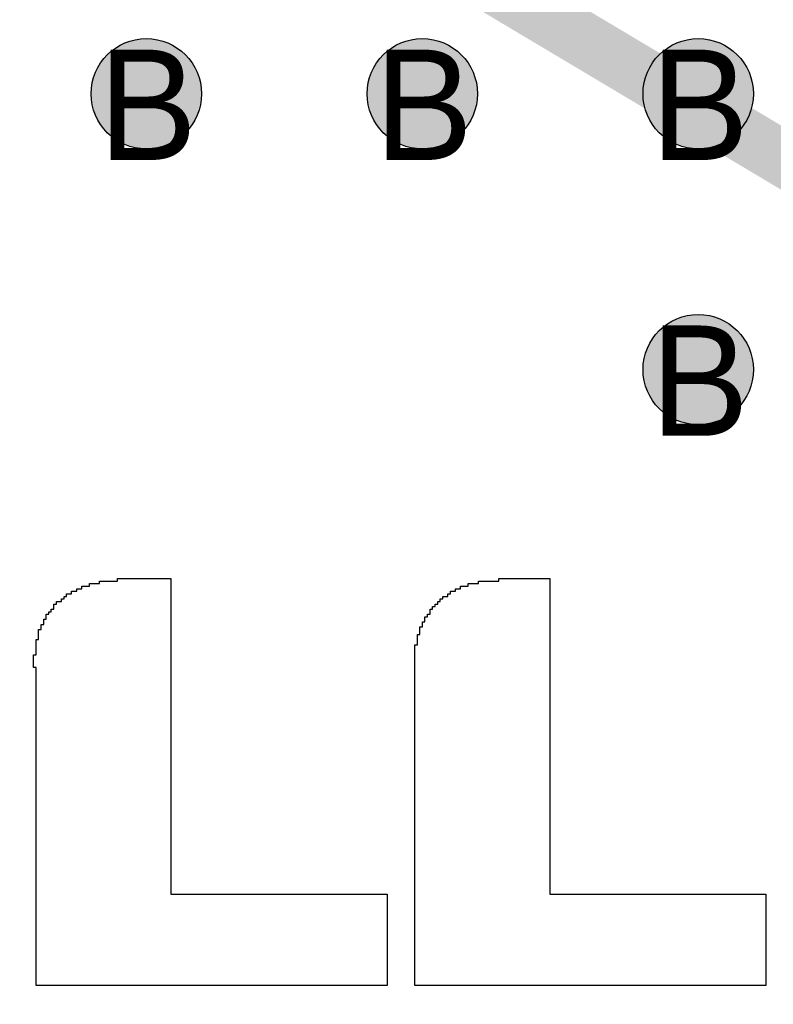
# Model space of a CAD drawing. Header units: millimetres. Extents: x -1.5 to 11.1, y -3 to 5.
# Tile 20 of 256: x 0.627 to 0.764, y 0.785 to 0.963. Entities that reach past the tile are written whole.
import ezdxf

# ---------------------------------------------------------------- set-up
doc = ezdxf.new("R2010")
doc.units = ezdxf.units.MM
doc.header["$MEASUREMENT"] = 0
for name, color, linetype, true_color in [('BottomLayer', 5, 'Continuous', 0x0000ff), ('Document', 7, 'Continuous', 0x7f7f00), ('DrillDrawing', 1, 'Continuous', 0xff0000), ('Metal_2', 7, 'Continuous', 0x7f0000), ('Metal_3', 7, 'Continuous', 0x3f7f00), ('TopLayer', 1, 'Continuous', 0xff0000), ('TopOverlay', 2, 'Continuous', 0xffff00)]:
    doc.layers.add(name, color=color, linetype=linetype, true_color=true_color)
doc.styles.add('textstyle105', font='txt')
doc.styles.add('textstyle204', font='txt')
doc.styles.add('textstyle205', font='txt')
doc.styles.add('textstyle206', font='txt')
doc.styles.add('textstyle302', font='txt')

# ---------------------------------------------------------------- blocks, each defined once
blk = doc.blocks.new('GRF_2021_F____17')
at = {"layer": 'TopOverlay'}
for p, q in [((0.03832, 0.03527), (0.03832, 0.03573)), ((0.03832, 0.03573), (0.0397, 0.03573)), ((0.0397, 0.03573), (0.0397, 0.0362)), ((0.0397, 0.0362), (0.04154, 0.0362)), ((0.04154, 0.0362), (0.04154, 0.03666)), ((0.04154, 0.03666), (0.04477, 0.03666)), ((0.04477, 0.03666), (0.04477, 0.03712)), ((0.04477, 0.03712), (0.05445, 0.03712)), ((0.05445, 0.03712), (0.05445, 0.03666)), ((0.05445, 0.03666), (0.05445, 0.0362)), ((0.05445, 0.0362), (0.05445, 0.03573)), ((0.05445, 0.03573), (0.05445, 0.03527)), ((0.10695, 0.03527), (0.10695, 0.03573)), ((0.10695, 0.03573), (0.10833, 0.03573)), ((0.10833, 0.03573), (0.10833, 0.0362)), ((0.10833, 0.0362), (0.11017, 0.0362)), ((0.11017, 0.0362), (0.11017, 0.03666)), ((0.11017, 0.03666), (0.11386, 0.03666)), ((0.11386, 0.03666), (0.11386, 0.03712)), ((0.11386, 0.03712), (0.12309, 0.03712)), ((0.12309, 0.03712), (0.12309, 0.03666)), ((0.12309, 0.03666), (0.12309, 0.0362)), ((0.12309, 0.0362), (0.12309, 0.03573)), ((0.12309, 0.03573), (0.12309, 0.03527)), ((0.03555, 0.03389), (0.03555, 0.03435)), ((0.03555, 0.03435), (0.03647, 0.03435)), ((0.03647, 0.03435), (0.03647, 0.03481)), ((0.03647, 0.03481), (0.03739, 0.03481)), ((0.03739, 0.03481), (0.03739, 0.03527)), ((0.03739, 0.03527), (0.03832, 0.03527)), ((0.05445, 0.03527), (0.05445, 0.03481)), ((0.05445, 0.03481), (0.05445, 0.03435)), ((0.05445, 0.03435), (0.05445, 0.03389)), ((0.10464, 0.03389), (0.10464, 0.03435)), ((0.10464, 0.03435), (0.1051, 0.03435)), ((0.1051, 0.03435), (0.1051, 0.03481)), ((0.1051, 0.03481), (0.10602, 0.03481)), ((0.10602, 0.03481), (0.10602, 0.03527)), ((0.10602, 0.03527), (0.10695, 0.03527)), ((0.12309, 0.03527), (0.12309, 0.03481)), ((0.12309, 0.03481), (0.12309, 0.03435)), ((0.12309, 0.03435), (0.12309, 0.03389)), ((0.03324, 0.03205), (0.03324, 0.03251)), ((0.03324, 0.03251), (0.03371, 0.03251)), ((0.03371, 0.03251), (0.03371, 0.03297)), ((0.03371, 0.03297), (0.03463, 0.03297)), ((0.03463, 0.03297), (0.03463, 0.03343)), ((0.03463, 0.03343), (0.03509, 0.03343)), ((0.03509, 0.03343), (0.03509, 0.03389)), ((0.03509, 0.03389), (0.03555, 0.03389)), ((0.05445, 0.03389), (0.05445, 0.03343)), ((0.05445, 0.03343), (0.05445, 0.03297)), ((0.05445, 0.03297), (0.05445, 0.03251)), ((0.05445, 0.03251), (0.05445, 0.03205)), ((0.10234, 0.03205), (0.10234, 0.03251)), ((0.10234, 0.03251), (0.1028, 0.03251)), ((0.1028, 0.03251), (0.1028, 0.03297)), ((0.1028, 0.03297), (0.10326, 0.03297)), ((0.10326, 0.03297), (0.10326, 0.03343)), ((0.10326, 0.03343), (0.10372, 0.03343)), ((0.10372, 0.03343), (0.10372, 0.03389)), ((0.10372, 0.03389), (0.10464, 0.03389)), ((0.12309, 0.03389), (0.12309, 0.03343)), ((0.12309, 0.03343), (0.12309, 0.03297)), ((0.12309, 0.03297), (0.12309, 0.03251)), ((0.12309, 0.03251), (0.12309, 0.03205)), ((0.03186, 0.0302), (0.03186, 0.03066)), ((0.03186, 0.03066), (0.03232, 0.03066)), ((0.03232, 0.03066), (0.03232, 0.03112)), ((0.03232, 0.03112), (0.03278, 0.03112)), ((0.03278, 0.03112), (0.03278, 0.03159)), ((0.03278, 0.03159), (0.03324, 0.03159)), ((0.03324, 0.03159), (0.03324, 0.03205)), ((0.05445, 0.03205), (0.05445, 0.03159)), ((0.05445, 0.03159), (0.05445, 0.03112)), ((0.05445, 0.03112), (0.05445, 0.03066)), ((0.05445, 0.03066), (0.05445, 0.0302)), ((0.10095, 0.0302), (0.10095, 0.03066)), ((0.10095, 0.03066), (0.10141, 0.03066)), ((0.10141, 0.03112), (0.10141, 0.03159)), ((0.10141, 0.03159), (0.10187, 0.03159)), ((0.10141, 0.03066), (0.10141, 0.03112)), ((0.10187, 0.03159), (0.10187, 0.03205)), ((0.10187, 0.03205), (0.10234, 0.03205)), ((0.12309, 0.03205), (0.12309, 0.03159)), ((0.12309, 0.03159), (0.12309, 0.03112)), ((0.12309, 0.03112), (0.12309, 0.03066)), ((0.12309, 0.03066), (0.12309, 0.0302)), ((0.03094, 0.02836), (0.03094, 0.02882)), ((0.03094, 0.02882), (0.0314, 0.02882)), ((0.0314, 0.02928), (0.0314, 0.02974)), ((0.0314, 0.02974), (0.03186, 0.02974)), ((0.0314, 0.02882), (0.0314, 0.02928)), ((0.03186, 0.02974), (0.03186, 0.0302)), ((0.05445, 0.0302), (0.05445, 0.02974)), ((0.05445, 0.02974), (0.05445, 0.02928)), ((0.05445, 0.02928), (0.05445, 0.02882)), ((0.05445, 0.02882), (0.05445, 0.02836)), ((0.10003, 0.02882), (0.10003, 0.02928)), ((0.10003, 0.02928), (0.10049, 0.02928)), ((0.10003, 0.02836), (0.10003, 0.02882)), ((0.10049, 0.02974), (0.10049, 0.0302)), ((0.10049, 0.0302), (0.10095, 0.0302)), ((0.10049, 0.02928), (0.10049, 0.02974)), ((0.12309, 0.0302), (0.12309, 0.02974)), ((0.12309, 0.02974), (0.12309, 0.02928)), ((0.12309, 0.02928), (0.12309, 0.02882)), ((0.12309, 0.02882), (0.12309, 0.02836)), ((0.03048, 0.02744), (0.03048, 0.0279)), ((0.03048, 0.0279), (0.03094, 0.0279)), ((0.03048, 0.02697), (0.03048, 0.02744)), ((0.03048, 0.02651), (0.03048, 0.02697)), ((0.03094, 0.0279), (0.03094, 0.02836)), ((0.05445, 0.02836), (0.05445, 0.0279)), ((0.05445, 0.0279), (0.05445, 0.02744)), ((0.05445, 0.02744), (0.05445, 0.02697)), ((0.05445, 0.02697), (0.05445, 0.02651)), ((0.09911, 0.02651), (0.09911, 0.02697)), ((0.09911, 0.02697), (0.09957, 0.02697)), ((0.09957, 0.0279), (0.09957, 0.02836)), ((0.09957, 0.02836), (0.10003, 0.02836)), ((0.09957, 0.02744), (0.09957, 0.0279)), ((0.09957, 0.02697), (0.09957, 0.02744)), ((0.12309, 0.02836), (0.12309, 0.0279)), ((0.12309, 0.0279), (0.12309, 0.02744)), ((0.12309, 0.02744), (0.12309, 0.02697)), ((0.12309, 0.02697), (0.12309, 0.02651)), ((0.03002, 0.02559), (0.03002, 0.02605)), ((0.03002, 0.02605), (0.03048, 0.02605)), ((0.03002, 0.02513), (0.03002, 0.02559)), ((0.03002, 0.02467), (0.03002, 0.02513)), ((0.03048, 0.02605), (0.03048, 0.02651)), ((0.05445, 0.02651), (0.05445, 0.02605)), ((0.05445, 0.02605), (0.05445, 0.02559)), ((0.05445, 0.02559), (0.05445, 0.02513)), ((0.05445, 0.02513), (0.05445, 0.02467)), ((0.09865, 0.02467), (0.09865, 0.02513)), ((0.09865, 0.02513), (0.09911, 0.02513)), ((0.09911, 0.02605), (0.09911, 0.02651)), ((0.09911, 0.02559), (0.09911, 0.02605)), ((0.09911, 0.02513), (0.09911, 0.02559)), ((0.12309, 0.02651), (0.12309, 0.02605)), ((0.12309, 0.02605), (0.12309, 0.02559)), ((0.12309, 0.02559), (0.12309, 0.02513)), ((0.12309, 0.02513), (0.12309, 0.02467)), ((0.02956, 0.02282), (0.02956, 0.02329)), ((0.02956, 0.02329), (0.03002, 0.02329)), ((0.03002, 0.02421), (0.03002, 0.02467)), ((0.03002, 0.02375), (0.03002, 0.02421)), ((0.03002, 0.02329), (0.03002, 0.02375)), ((0.05445, 0.02467), (0.05445, 0.02421)), ((0.05445, 0.02421), (0.05445, 0.02375)), ((0.05445, 0.02375), (0.05445, 0.02329)), ((0.05445, 0.02329), (0.05445, 0.02282)), ((0.09865, 0.02421), (0.09865, 0.02467)), ((0.09865, 0.02375), (0.09865, 0.02421)), ((0.09865, 0.02329), (0.09865, 0.02375)), ((0.09865, 0.02282), (0.09865, 0.02329)), ((0.12309, 0.02467), (0.12309, 0.02421)), ((0.12309, 0.02421), (0.12309, 0.02375)), ((0.12309, 0.02375), (0.12309, 0.02329)), ((0.12309, 0.02329), (0.12309, 0.02282)), ((0.02956, 0.02236), (0.02956, 0.02282)), ((0.02956, 0.0219), (0.02956, 0.02236)), ((0.02956, 0.02144), (0.02956, 0.0219)), ((0.02956, 0.02098), (0.02956, 0.02144)), ((0.05445, 0.02282), (0.05445, 0.02236)), ((0.05445, 0.02236), (0.05445, 0.0219)), ((0.05445, 0.0219), (0.05445, 0.02144)), ((0.05445, 0.02144), (0.05445, 0.02098)), ((0.09865, 0.02236), (0.09865, 0.02282)), ((0.09865, 0.0219), (0.09865, 0.02236)), ((0.09865, 0.02144), (0.09865, 0.0219)), ((0.09865, 0.02098), (0.09865, 0.02144)), ((0.12309, 0.02282), (0.12309, 0.02236)), ((0.12309, 0.02236), (0.12309, 0.0219)), ((0.12309, 0.0219), (0.12309, 0.02144)), ((0.12309, 0.02144), (0.12309, 0.02098)), ((0.03002, 0.02098), (0.02956, 0.02098)), ((0.03002, 0.02052), (0.03002, 0.02098)), ((0.03002, 0.02006), (0.03002, 0.02052)), ((0.03002, 0.0196), (0.03002, 0.02006)), ((0.05445, 0.02098), (0.05445, 0.02052)), ((0.05445, 0.02052), (0.05445, 0.02006)), ((0.05445, 0.02006), (0.05445, 0.0196)), ((0.09865, 0.02052), (0.09865, 0.02098)), ((0.09865, 0.02006), (0.09865, 0.02052)), ((0.09865, 0.0196), (0.09865, 0.02006)), ((0.12309, 0.02098), (0.12309, 0.02052)), ((0.12309, 0.02052), (0.12309, 0.02006)), ((0.12309, 0.02006), (0.12309, 0.0196)), ((0.03002, 0.01914), (0.03002, 0.0196)), ((0.03002, 0.01867), (0.03002, 0.01914)), ((0.03002, 0.01821), (0.03002, 0.01867)), ((0.03002, 0.01775), (0.03002, 0.01821)), ((0.05445, 0.0196), (0.05445, 0.01914)), ((0.05445, 0.01914), (0.05445, 0.01867)), ((0.05445, 0.01867), (0.05445, 0.01821)), ((0.05445, 0.01821), (0.05445, 0.01775)), ((0.09865, 0.01914), (0.09865, 0.0196)), ((0.09865, 0.01867), (0.09865, 0.01914)), ((0.09865, 0.01821), (0.09865, 0.01867)), ((0.09865, 0.01775), (0.09865, 0.01821)), ((0.12309, 0.0196), (0.12309, 0.01914)), ((0.12309, 0.01914), (0.12309, 0.01867)), ((0.12309, 0.01867), (0.12309, 0.01821)), ((0.12309, 0.01821), (0.12309, 0.01775)), ((0.03002, 0.01729), (0.03002, 0.01775)), ((0.03002, 0.01683), (0.03002, 0.01729)), ((0.03002, 0.01637), (0.03002, 0.01683)), ((0.03002, 0.01591), (0.03002, 0.01637)), ((0.05445, 0.01775), (0.05445, 0.01729)), ((0.05445, 0.01729), (0.05445, 0.01683)), ((0.05445, 0.01683), (0.05445, 0.01637)), ((0.05445, 0.01637), (0.05445, 0.01591)), ((0.09865, 0.01729), (0.09865, 0.01775)), ((0.09865, 0.01683), (0.09865, 0.01729)), ((0.09865, 0.01637), (0.09865, 0.01683)), ((0.09865, 0.01591), (0.09865, 0.01637)), ((0.12309, 0.01775), (0.12309, 0.01729)), ((0.12309, 0.01729), (0.12309, 0.01683)), ((0.12309, 0.01683), (0.12309, 0.01637)), ((0.12309, 0.01637), (0.12309, 0.01591)), ((0.03002, 0.01545), (0.03002, 0.01591)), ((0.03002, 0.01499), (0.03002, 0.01545)), ((0.03002, 0.01452), (0.03002, 0.01499)), ((0.03002, 0.01406), (0.03002, 0.01452)), ((0.05445, 0.01591), (0.05445, 0.01545)), ((0.05445, 0.01545), (0.05445, 0.01499)), ((0.05445, 0.01499), (0.05445, 0.01452)), ((0.05445, 0.01452), (0.05445, 0.01406)), ((0.09865, 0.01545), (0.09865, 0.01591)), ((0.09865, 0.01499), (0.09865, 0.01545)), ((0.09865, 0.01452), (0.09865, 0.01499)), ((0.09865, 0.01406), (0.09865, 0.01452)), ((0.12309, 0.01591), (0.12309, 0.01545)), ((0.12309, 0.01545), (0.12309, 0.01499)), ((0.12309, 0.01499), (0.12309, 0.01452)), ((0.12309, 0.01452), (0.12309, 0.01406)), ((0.03002, 0.0136), (0.03002, 0.01406)), ((0.03002, 0.01314), (0.03002, 0.0136)), ((0.03002, 0.01268), (0.03002, 0.01314)), ((0.03002, 0.01222), (0.03002, 0.01268)), ((0.05445, 0.01406), (0.05445, 0.0136)), ((0.05445, 0.0136), (0.05445, 0.01314)), ((0.05445, 0.01314), (0.05445, 0.01268)), ((0.05445, 0.01268), (0.05445, 0.01222)), ((0.09865, 0.0136), (0.09865, 0.01406)), ((0.09865, 0.01314), (0.09865, 0.0136)), ((0.09865, 0.01268), (0.09865, 0.01314)), ((0.09865, 0.01222), (0.09865, 0.01268)), ((0.12309, 0.01406), (0.12309, 0.0136)), ((0.12309, 0.0136), (0.12309, 0.01314)), ((0.12309, 0.01314), (0.12309, 0.01268)), ((0.12309, 0.01268), (0.12309, 0.01222)), ((0.03002, 0.01176), (0.03002, 0.01222)), ((0.03002, 0.0113), (0.03002, 0.01176)), ((0.03002, 0.01084), (0.03002, 0.0113)), ((0.03002, 0.01037), (0.03002, 0.01084)), ((0.05445, 0.01222), (0.05445, 0.01176)), ((0.05445, 0.01176), (0.05445, 0.0113)), ((0.05445, 0.0113), (0.05445, 0.01084)), ((0.05445, 0.01084), (0.05445, 0.01037)), ((0.09865, 0.01176), (0.09865, 0.01222)), ((0.09865, 0.0113), (0.09865, 0.01176)), ((0.09865, 0.01084), (0.09865, 0.0113)), ((0.09865, 0.01037), (0.09865, 0.01084)), ((0.12309, 0.01222), (0.12309, 0.01176)), ((0.12309, 0.01176), (0.12309, 0.0113)), ((0.12309, 0.0113), (0.12309, 0.01084)), ((0.12309, 0.01084), (0.12309, 0.01037)), ((0.03002, 0.00991), (0.03002, 0.01037)), ((0.03002, 0.00945), (0.03002, 0.00991)), ((0.03002, 0.00899), (0.03002, 0.00945)), ((0.03002, 0.00853), (0.03002, 0.00899)), ((0.05445, 0.01037), (0.05445, 0.00991)), ((0.05445, 0.00991), (0.05445, 0.00945)), ((0.05445, 0.00945), (0.05445, 0.00899)), ((0.05445, 0.00899), (0.05445, 0.00853)), ((0.09865, 0.00991), (0.09865, 0.01037)), ((0.09865, 0.00945), (0.09865, 0.00991)), ((0.09865, 0.00899), (0.09865, 0.00945)), ((0.09865, 0.00853), (0.09865, 0.00899)), ((0.12309, 0.01037), (0.12309, 0.00991)), ((0.12309, 0.00991), (0.12309, 0.00945)), ((0.12309, 0.00945), (0.12309, 0.00899)), ((0.12309, 0.00899), (0.12309, 0.00853)), ((0.03002, 0.00807), (0.03002, 0.00853)), ((0.03002, 0.00761), (0.03002, 0.00807)), ((0.03002, 0.00715), (0.03002, 0.00761)), ((0.03002, 0.00669), (0.03002, 0.00715)), ((0.05445, 0.00853), (0.05445, 0.00807)), ((0.05445, 0.00807), (0.05445, 0.00761)), ((0.05445, 0.00761), (0.05445, 0.00715)), ((0.05445, 0.00715), (0.05445, 0.00669)), ((0.09865, 0.00807), (0.09865, 0.00853)), ((0.09865, 0.00761), (0.09865, 0.00807)), ((0.09865, 0.00715), (0.09865, 0.00761)), ((0.09865, 0.00669), (0.09865, 0.00715)), ((0.12309, 0.00853), (0.12309, 0.00807)), ((0.12309, 0.00807), (0.12309, 0.00761)), ((0.12309, 0.00761), (0.12309, 0.00715)), ((0.12309, 0.00715), (0.12309, 0.00669)), ((0.03002, 0.00622), (0.03002, 0.00669)), ((0.03002, 0.00576), (0.03002, 0.00622)), ((0.03002, 0.0053), (0.03002, 0.00576)), ((0.05445, 0.00669), (0.05445, 0.00622)), ((0.05445, 0.00622), (0.05445, 0.00576)), ((0.05445, 0.00576), (0.05445, 0.0053)), ((0.09865, 0.00622), (0.09865, 0.00669)), ((0.09865, 0.00576), (0.09865, 0.00622)), ((0.09865, 0.0053), (0.09865, 0.00576)), ((0.12309, 0.00669), (0.12309, 0.00622)), ((0.12309, 0.00622), (0.12309, 0.00576)), ((0.12309, 0.00576), (0.12309, 0.0053)), ((0.03002, 0.00484), (0.03002, 0.0053)), ((0.03002, 0.00438), (0.03002, 0.00484)), ((0.03002, 0.00392), (0.03002, 0.00438)), ((0.03002, 0.00346), (0.03002, 0.00392)), ((0.05445, 0.0053), (0.05445, 0.00484)), ((0.05445, 0.00484), (0.05445, 0.00438)), ((0.05445, 0.00438), (0.05445, 0.00392)), ((0.05445, 0.00392), (0.05445, 0.00346)), ((0.09865, 0.00484), (0.09865, 0.0053)), ((0.09865, 0.00438), (0.09865, 0.00484)), ((0.09865, 0.00392), (0.09865, 0.00438)), ((0.09865, 0.00346), (0.09865, 0.00392)), ((0.12309, 0.0053), (0.12309, 0.00484)), ((0.12309, 0.00484), (0.12309, 0.00438)), ((0.12309, 0.00438), (0.12309, 0.00392)), ((0.12309, 0.00392), (0.12309, 0.00346)), ((0.03002, 0.003), (0.03002, 0.00346)), ((0.03002, 0.00254), (0.03002, 0.003)), ((0.03002, 0.00207), (0.03002, 0.00254)), ((0.03002, 0.00161), (0.03002, 0.00207)), ((0.05445, 0.00346), (0.05445, 0.003)), ((0.05445, 0.003), (0.05445, 0.00254)), ((0.05445, 0.00254), (0.05445, 0.00207)), ((0.05445, 0.00207), (0.05445, 0.00161)), ((0.09865, 0.003), (0.09865, 0.00346)), ((0.09865, 0.00254), (0.09865, 0.003)), ((0.09865, 0.00207), (0.09865, 0.00254)), ((0.09865, 0.00161), (0.09865, 0.00207)), ((0.12309, 0.00346), (0.12309, 0.003)), ((0.12309, 0.003), (0.12309, 0.00254)), ((0.12309, 0.00254), (0.12309, 0.00207)), ((0.12309, 0.00207), (0.12309, 0.00161)), ((0.03002, 0.00115), (0.03002, 0.00161)), ((0.03002, 0.00069), (0.03002, 0.00115)), ((0.03002, 0.00023), (0.03002, 0.00069)), ((0.03002, -0.00023), (0.03002, 0.00023)), ((0.05445, 0.00161), (0.05445, 0.00115)), ((0.05445, 0.00115), (0.05445, 0.00069)), ((0.05445, 0.00069), (0.05445, 0.00023)), ((0.05445, 0.00023), (0.05445, -0.00023)), ((0.09865, 0.00115), (0.09865, 0.00161)), ((0.09865, 0.00069), (0.09865, 0.00115)), ((0.09865, 0.00023), (0.09865, 0.00069)), ((0.09865, -0.00023), (0.09865, 0.00023)), ((0.12309, 0.00161), (0.12309, 0.00115)), ((0.12309, 0.00115), (0.12309, 0.00069)), ((0.12309, 0.00069), (0.12309, 0.00023)), ((0.12309, 0.00023), (0.12309, -0.00023)), ((0.03002, -0.00069), (0.03002, -0.00023)), ((0.03002, -0.00115), (0.03002, -0.00069)), ((0.03002, -0.00161), (0.03002, -0.00115)), ((0.03002, -0.00207), (0.03002, -0.00161)), ((0.05445, -0.00023), (0.05445, -0.00069)), ((0.05445, -0.00069), (0.05445, -0.00115)), ((0.05445, -0.00115), (0.05445, -0.00161)), ((0.05445, -0.00161), (0.05445, -0.00207)), ((0.09865, -0.00069), (0.09865, -0.00023)), ((0.09865, -0.00115), (0.09865, -0.00069)), ((0.09865, -0.00161), (0.09865, -0.00115)), ((0.09865, -0.00207), (0.09865, -0.00161)), ((0.12309, -0.00023), (0.12309, -0.00069)), ((0.12309, -0.00069), (0.12309, -0.00115)), ((0.12309, -0.00115), (0.12309, -0.00161)), ((0.12309, -0.00161), (0.12309, -0.00207)), ((0.03002, -0.00254), (0.03002, -0.00207)), ((0.03002, -0.003), (0.03002, -0.00254)), ((0.03002, -0.00346), (0.03002, -0.003)), ((0.03002, -0.00392), (0.03002, -0.00346)), ((0.05445, -0.00207), (0.05445, -0.00254)), ((0.05445, -0.00254), (0.05445, -0.003)), ((0.05445, -0.003), (0.05445, -0.00346)), ((0.05445, -0.00346), (0.05445, -0.00392)), ((0.09865, -0.00254), (0.09865, -0.00207)), ((0.09865, -0.003), (0.09865, -0.00254)), ((0.09865, -0.00346), (0.09865, -0.003)), ((0.09865, -0.00392), (0.09865, -0.00346)), ((0.12309, -0.00207), (0.12309, -0.00254)), ((0.12309, -0.00254), (0.12309, -0.003)), ((0.12309, -0.003), (0.12309, -0.00346)), ((0.12309, -0.00346), (0.12309, -0.00392)), ((0.03002, -0.00438), (0.03002, -0.00392)), ((0.03002, -0.00484), (0.03002, -0.00438)), ((0.03002, -0.0053), (0.03002, -0.00484)), ((0.03002, -0.00576), (0.03002, -0.0053)), ((0.05445, -0.00392), (0.05445, -0.00438)), ((0.05445, -0.00438), (0.05445, -0.00484)), ((0.05445, -0.00484), (0.05445, -0.0053)), ((0.05445, -0.0053), (0.05445, -0.00576)), ((0.09865, -0.00438), (0.09865, -0.00392)), ((0.09865, -0.00484), (0.09865, -0.00438)), ((0.09865, -0.0053), (0.09865, -0.00484)), ((0.09865, -0.00576), (0.09865, -0.0053)), ((0.12309, -0.00392), (0.12309, -0.00438)), ((0.12309, -0.00438), (0.12309, -0.00484)), ((0.12309, -0.00484), (0.12309, -0.0053)), ((0.12309, -0.0053), (0.12309, -0.00576)), ((0.03002, -0.00622), (0.03002, -0.00576)), ((0.03002, -0.00669), (0.03002, -0.00622)), ((0.03002, -0.00715), (0.03002, -0.00669)), ((0.05445, -0.00576), (0.05445, -0.00622)), ((0.05445, -0.00622), (0.05445, -0.00669)), ((0.05445, -0.00669), (0.05445, -0.00715)), ((0.09865, -0.00622), (0.09865, -0.00576)), ((0.09865, -0.00669), (0.09865, -0.00622)), ((0.09865, -0.00715), (0.09865, -0.00669)), ((0.12309, -0.00576), (0.12309, -0.00622)), ((0.12309, -0.00622), (0.12309, -0.00669)), ((0.12309, -0.00669), (0.12309, -0.00715)), ((0.03002, -0.00761), (0.03002, -0.00715)), ((0.03002, -0.00807), (0.03002, -0.00761)), ((0.03002, -0.00853), (0.03002, -0.00807)), ((0.03002, -0.00899), (0.03002, -0.00853)), ((0.05445, -0.00715), (0.05445, -0.00761)), ((0.05445, -0.00761), (0.05445, -0.00807)), ((0.05445, -0.00807), (0.05445, -0.00853)), ((0.05445, -0.00853), (0.05445, -0.00899)), ((0.09865, -0.00761), (0.09865, -0.00715)), ((0.09865, -0.00807), (0.09865, -0.00761)), ((0.09865, -0.00853), (0.09865, -0.00807)), ((0.09865, -0.00899), (0.09865, -0.00853)), ((0.12309, -0.00715), (0.12309, -0.00761)), ((0.12309, -0.00761), (0.12309, -0.00807)), ((0.12309, -0.00807), (0.12309, -0.00853)), ((0.12309, -0.00853), (0.12309, -0.00899)), ((0.03002, -0.00945), (0.03002, -0.00899)), ((0.03002, -0.00991), (0.03002, -0.00945)), ((0.03002, -0.01037), (0.03002, -0.00991)), ((0.03002, -0.01084), (0.03002, -0.01037)), ((0.05445, -0.00899), (0.05445, -0.00945)), ((0.05445, -0.00945), (0.05445, -0.00991)), ((0.05445, -0.00991), (0.05445, -0.01037)), ((0.05445, -0.01037), (0.05445, -0.01084)), ((0.09865, -0.00945), (0.09865, -0.00899)), ((0.09865, -0.00991), (0.09865, -0.00945)), ((0.09865, -0.01037), (0.09865, -0.00991)), ((0.09865, -0.01084), (0.09865, -0.01037)), ((0.12309, -0.00899), (0.12309, -0.00945)), ((0.12309, -0.00945), (0.12309, -0.00991)), ((0.12309, -0.00991), (0.12309, -0.01037)), ((0.12309, -0.01037), (0.12309, -0.01084)), ((0.03002, -0.0113), (0.03002, -0.01084)), ((0.03002, -0.01176), (0.03002, -0.0113)), ((0.03002, -0.01222), (0.03002, -0.01176)), ((0.03002, -0.01268), (0.03002, -0.01222)), ((0.05445, -0.01084), (0.05445, -0.0113)), ((0.05445, -0.0113), (0.05445, -0.01176)), ((0.05445, -0.01176), (0.05445, -0.01222)), ((0.05445, -0.01222), (0.05445, -0.01268)), ((0.09865, -0.0113), (0.09865, -0.01084)), ((0.09865, -0.01176), (0.09865, -0.0113)), ((0.09865, -0.01222), (0.09865, -0.01176)), ((0.09865, -0.01268), (0.09865, -0.01222)), ((0.12309, -0.01084), (0.12309, -0.0113)), ((0.12309, -0.0113), (0.12309, -0.01176)), ((0.12309, -0.01176), (0.12309, -0.01222)), ((0.12309, -0.01222), (0.12309, -0.01268)), ((0.03002, -0.01314), (0.03002, -0.01268)), ((0.03002, -0.0136), (0.03002, -0.01314)), ((0.03002, -0.01406), (0.03002, -0.0136)), ((0.03002, -0.01452), (0.03002, -0.01406)), ((0.05445, -0.01268), (0.05445, -0.01314)), ((0.05445, -0.01314), (0.05445, -0.0136)), ((0.05445, -0.0136), (0.05445, -0.01406)), ((0.05445, -0.01406), (0.05445, -0.01452)), ((0.09865, -0.01314), (0.09865, -0.01268)), ((0.09865, -0.0136), (0.09865, -0.01314)), ((0.09865, -0.01406), (0.09865, -0.0136)), ((0.09865, -0.01452), (0.09865, -0.01406)), ((0.12309, -0.01268), (0.12309, -0.01314)), ((0.12309, -0.01314), (0.12309, -0.0136)), ((0.12309, -0.0136), (0.12309, -0.01406)), ((0.12309, -0.01406), (0.12309, -0.01452)), ((0.03002, -0.01499), (0.03002, -0.01452)), ((0.03002, -0.01545), (0.03002, -0.01499)), ((0.03002, -0.01591), (0.03002, -0.01545)), ((0.03002, -0.01637), (0.03002, -0.01591)), ((0.05445, -0.01452), (0.05445, -0.01499)), ((0.05445, -0.01499), (0.05445, -0.01545)), ((0.05445, -0.01545), (0.05445, -0.01591)), ((0.05445, -0.01591), (0.05445, -0.01637)), ((0.09865, -0.01499), (0.09865, -0.01452)), ((0.09865, -0.01545), (0.09865, -0.01499)), ((0.09865, -0.01591), (0.09865, -0.01545)), ((0.09865, -0.01637), (0.09865, -0.01591)), ((0.12309, -0.01452), (0.12309, -0.01499)), ((0.12309, -0.01499), (0.12309, -0.01545)), ((0.12309, -0.01545), (0.12309, -0.01591)), ((0.12309, -0.01591), (0.12309, -0.01637)), ((0.03002, -0.01683), (0.03002, -0.01637)), ((0.03002, -0.01729), (0.03002, -0.01683)), ((0.03002, -0.01775), (0.03002, -0.01729)), ((0.03002, -0.01821), (0.03002, -0.01775)), ((0.05445, -0.01637), (0.05445, -0.01683)), ((0.05445, -0.01683), (0.05445, -0.01729)), ((0.05445, -0.01729), (0.05445, -0.01775)), ((0.05445, -0.01775), (0.05445, -0.01821)), ((0.09865, -0.01683), (0.09865, -0.01637)), ((0.09865, -0.01729), (0.09865, -0.01683)), ((0.09865, -0.01775), (0.09865, -0.01729)), ((0.09865, -0.01821), (0.09865, -0.01775)), ((0.12309, -0.01637), (0.12309, -0.01683)), ((0.12309, -0.01683), (0.12309, -0.01729)), ((0.12309, -0.01729), (0.12309, -0.01775)), ((0.12309, -0.01775), (0.12309, -0.01821)), ((0.03002, -0.01867), (0.03002, -0.01821)), ((0.03002, -0.01914), (0.03002, -0.01867)), ((0.03002, -0.0196), (0.03002, -0.01914)), ((0.03002, -0.02006), (0.03002, -0.0196)), ((0.05445, -0.01821), (0.05445, -0.01867)), ((0.05445, -0.01867), (0.05445, -0.01914)), ((0.05445, -0.01914), (0.05445, -0.0196)), ((0.05445, -0.0196), (0.05445, -0.02006)), ((0.09865, -0.01867), (0.09865, -0.01821)), ((0.09865, -0.01914), (0.09865, -0.01867)), ((0.09865, -0.0196), (0.09865, -0.01914)), ((0.09865, -0.02006), (0.09865, -0.0196)), ((0.12309, -0.01821), (0.12309, -0.01867)), ((0.12309, -0.01867), (0.12309, -0.01914)), ((0.12309, -0.01914), (0.12309, -0.0196)), ((0.12309, -0.0196), (0.12309, -0.02006)), ((0.03002, -0.02052), (0.03002, -0.02006)), ((0.03002, -0.02098), (0.03002, -0.02052)), ((0.03002, -0.02144), (0.03002, -0.02098)), ((0.05445, -0.02006), (0.09365, -0.02006)), ((0.09365, -0.02006), (0.09365, -0.02052)), ((0.09365, -0.02052), (0.09365, -0.02098)), ((0.09365, -0.02098), (0.09365, -0.02144)), ((0.09865, -0.02052), (0.09865, -0.02006)), ((0.09865, -0.02098), (0.09865, -0.02052)), ((0.09865, -0.02144), (0.09865, -0.02098)), ((0.12309, -0.02006), (0.16228, -0.02006)), ((0.16228, -0.02006), (0.16228, -0.02052)), ((0.16228, -0.02052), (0.16228, -0.02098)), ((0.16228, -0.02098), (0.16228, -0.02144)), ((0.03002, -0.0219), (0.03002, -0.02144)), ((0.03002, -0.02236), (0.03002, -0.0219)), ((0.03002, -0.02282), (0.03002, -0.02236)), ((0.03002, -0.02329), (0.03002, -0.02282)), ((0.09365, -0.02144), (0.09365, -0.0219)), ((0.09365, -0.0219), (0.09365, -0.02236)), ((0.09365, -0.02236), (0.09365, -0.02282)), ((0.09365, -0.02282), (0.09365, -0.02329)), ((0.09865, -0.0219), (0.09865, -0.02144)), ((0.09865, -0.02236), (0.09865, -0.0219)), ((0.09865, -0.02282), (0.09865, -0.02236)), ((0.09865, -0.02329), (0.09865, -0.02282)), ((0.16228, -0.02144), (0.16228, -0.0219)), ((0.16228, -0.0219), (0.16228, -0.02236)), ((0.16228, -0.02236), (0.16228, -0.02282)), ((0.16228, -0.02282), (0.16228, -0.02329)), ((0.03002, -0.02375), (0.03002, -0.02329)), ((0.03002, -0.02421), (0.03002, -0.02375)), ((0.03002, -0.02467), (0.03002, -0.02421)), ((0.03002, -0.02513), (0.03002, -0.02467)), ((0.09365, -0.02329), (0.09365, -0.02375)), ((0.09365, -0.02375), (0.09365, -0.02421)), ((0.09365, -0.02421), (0.09365, -0.02467)), ((0.09365, -0.02467), (0.09365, -0.02513)), ((0.09865, -0.02375), (0.09865, -0.02329)), ((0.09865, -0.02421), (0.09865, -0.02375)), ((0.09865, -0.02467), (0.09865, -0.02421)), ((0.09865, -0.02513), (0.09865, -0.02467)), ((0.16228, -0.02329), (0.16228, -0.02375)), ((0.16228, -0.02375), (0.16228, -0.02421)), ((0.16228, -0.02421), (0.16228, -0.02467)), ((0.16228, -0.02467), (0.16228, -0.02513)), ((0.03002, -0.02559), (0.03002, -0.02513)), ((0.03002, -0.02605), (0.03002, -0.02559)), ((0.03002, -0.02651), (0.03002, -0.02605)), ((0.03002, -0.02697), (0.03002, -0.02651)), ((0.09365, -0.02513), (0.09365, -0.02559)), ((0.09365, -0.02559), (0.09365, -0.02605)), ((0.09365, -0.02605), (0.09365, -0.02651)), ((0.09365, -0.02651), (0.09365, -0.02697)), ((0.09865, -0.02559), (0.09865, -0.02513)), ((0.09865, -0.02605), (0.09865, -0.02559)), ((0.09865, -0.02651), (0.09865, -0.02605)), ((0.09865, -0.02697), (0.09865, -0.02651)), ((0.16228, -0.02513), (0.16228, -0.02559)), ((0.16228, -0.02559), (0.16228, -0.02605)), ((0.16228, -0.02605), (0.16228, -0.02651)), ((0.16228, -0.02651), (0.16228, -0.02697)), ((0.03002, -0.02744), (0.03002, -0.02697)), ((0.03002, -0.0279), (0.03002, -0.02744)), ((0.03002, -0.02836), (0.03002, -0.0279)), ((0.03002, -0.02882), (0.03002, -0.02836)), ((0.09365, -0.02697), (0.09365, -0.02744)), ((0.09365, -0.02744), (0.09365, -0.0279)), ((0.09365, -0.0279), (0.09365, -0.02836)), ((0.09365, -0.02836), (0.09365, -0.02882)), ((0.09865, -0.02744), (0.09865, -0.02697)), ((0.09865, -0.0279), (0.09865, -0.02744)), ((0.09865, -0.02836), (0.09865, -0.0279)), ((0.09865, -0.02882), (0.09865, -0.02836)), ((0.16228, -0.02697), (0.16228, -0.02744)), ((0.16228, -0.02744), (0.16228, -0.0279)), ((0.16228, -0.0279), (0.16228, -0.02836)), ((0.16228, -0.02836), (0.16228, -0.02882)), ((0.03002, -0.02928), (0.03002, -0.02882)), ((0.03002, -0.02974), (0.03002, -0.02928)), ((0.03002, -0.0302), (0.03002, -0.02974)), ((0.03002, -0.03066), (0.03002, -0.0302)), ((0.09365, -0.02882), (0.09365, -0.02928)), ((0.09365, -0.02928), (0.09365, -0.02974)), ((0.09365, -0.02974), (0.09365, -0.0302)), ((0.09365, -0.0302), (0.09365, -0.03066)), ((0.09865, -0.02928), (0.09865, -0.02882)), ((0.09865, -0.02974), (0.09865, -0.02928)), ((0.09865, -0.0302), (0.09865, -0.02974)), ((0.09865, -0.03066), (0.09865, -0.0302)), ((0.16228, -0.02882), (0.16228, -0.02928)), ((0.16228, -0.02928), (0.16228, -0.02974)), ((0.16228, -0.02974), (0.16228, -0.0302)), ((0.16228, -0.0302), (0.16228, -0.03066)), ((0.03002, -0.03112), (0.03002, -0.03066)), ((0.03002, -0.03159), (0.03002, -0.03112)), ((0.03002, -0.03205), (0.03002, -0.03159)), ((0.03002, -0.03251), (0.03002, -0.03205)), ((0.09365, -0.03066), (0.09365, -0.03112)), ((0.09365, -0.03112), (0.09365, -0.03159)), ((0.09365, -0.03159), (0.09365, -0.03205)), ((0.09365, -0.03205), (0.09365, -0.03251)), ((0.09865, -0.03112), (0.09865, -0.03066)), ((0.09865, -0.03159), (0.09865, -0.03112)), ((0.09865, -0.03205), (0.09865, -0.03159)), ((0.09865, -0.03251), (0.09865, -0.03205)), ((0.16228, -0.03066), (0.16228, -0.03112)), ((0.16228, -0.03112), (0.16228, -0.03159)), ((0.16228, -0.03159), (0.16228, -0.03205)), ((0.16228, -0.03205), (0.16228, -0.03251)), ((0.03002, -0.03297), (0.03002, -0.03251)), ((0.03002, -0.03343), (0.03002, -0.03297)), ((0.03002, -0.03389), (0.03002, -0.03343)), ((0.03002, -0.03435), (0.03002, -0.03389)), ((0.09365, -0.03251), (0.09365, -0.03297)), ((0.09365, -0.03297), (0.09365, -0.03343)), ((0.09365, -0.03343), (0.09365, -0.03389)), ((0.09365, -0.03389), (0.09365, -0.03435)), ((0.09865, -0.03297), (0.09865, -0.03251)), ((0.09865, -0.03343), (0.09865, -0.03297)), ((0.09865, -0.03389), (0.09865, -0.03343)), ((0.09865, -0.03435), (0.09865, -0.03389)), ((0.16228, -0.03251), (0.16228, -0.03297)), ((0.16228, -0.03297), (0.16228, -0.03343)), ((0.16228, -0.03343), (0.16228, -0.03389)), ((0.16228, -0.03389), (0.16228, -0.03435)), ((0.03002, -0.03481), (0.03002, -0.03435)), ((0.03002, -0.03527), (0.03002, -0.03481)), ((0.03002, -0.03573), (0.03002, -0.03527)), ((0.09365, -0.03435), (0.09365, -0.03481)), ((0.09365, -0.03481), (0.09365, -0.03527)), ((0.09365, -0.03527), (0.09365, -0.03573)), ((0.09865, -0.03481), (0.09865, -0.03435)), ((0.09865, -0.03527), (0.09865, -0.03481)), ((0.09865, -0.03573), (0.09865, -0.03527)), ((0.16228, -0.03435), (0.16228, -0.03481)), ((0.16228, -0.03481), (0.16228, -0.03527)), ((0.16228, -0.03527), (0.16228, -0.03573)), ((0.03002, -0.0362), (0.03002, -0.03573)), ((0.03002, -0.03666), (0.03002, -0.0362)), ((0.09365, -0.03666), (0.03002, -0.03666)), ((0.09365, -0.03573), (0.09365, -0.0362)), ((0.09365, -0.0362), (0.09365, -0.03666)), ((0.09865, -0.0362), (0.09865, -0.03573)), ((0.09865, -0.03666), (0.09865, -0.0362)), ((0.16228, -0.03666), (0.09865, -0.03666)), ((0.16228, -0.03573), (0.16228, -0.0362)), ((0.16228, -0.0362), (0.16228, -0.03666))]:
    blk.add_line(p, q, dxfattribs=at)

msp = doc.modelspace()

# ---------------------------------------------------------------- hatches: boundary and pattern name
at = {"layer": 'BottomLayer', "true_color": 0x0000ff}
h = msp.add_hatch(color=5, dxfattribs=at)
edge = h.paths.add_edge_path(flags=0)
edge.add_arc((0.65, 0.95), 0.01, 0, 360)
h = msp.add_hatch(color=5, dxfattribs=at)
edge = h.paths.add_edge_path(flags=0)
edge.add_arc((0.7, 0.95), 0.01, 0, 360)
h = msp.add_hatch(color=5, dxfattribs=at)
edge = h.paths.add_edge_path(flags=0)
edge.add_arc((0.75, 0.95), 0.01, 0, 360)
h = msp.add_hatch(color=5, dxfattribs=at)
edge = h.paths.add_edge_path(flags=0)
edge.add_arc((0.75, 0.9), 0.01, 0, 360)
at = {"layer": 'Metal_2', "true_color": 0x7f0000}
h = msp.add_hatch(color=16, dxfattribs=at)
edge = h.paths.add_edge_path(flags=0)
edge.add_arc((0.65, 0.95), 0.01, 0, 360)
h = msp.add_hatch(color=16, dxfattribs=at)
edge = h.paths.add_edge_path(flags=0)
edge.add_arc((0.7, 0.95), 0.01, 0, 360)
h = msp.add_hatch(color=16, dxfattribs=at)
edge = h.paths.add_edge_path(flags=0)
edge.add_arc((0.75, 0.95), 0.01, 0, 360)
h = msp.add_hatch(color=16, dxfattribs=at)
edge = h.paths.add_edge_path(flags=0)
edge.add_arc((0.75, 0.9), 0.01, 0, 360)
at = {"layer": 'Metal_3', "true_color": 0x3f7f00}
h = msp.add_hatch(color=76, dxfattribs=at)
edge = h.paths.add_edge_path(flags=0)
edge.add_arc((0.65, 0.95), 0.01, 0, 360)
h = msp.add_hatch(color=76, dxfattribs=at)
edge = h.paths.add_edge_path(flags=0)
edge.add_arc((0.7, 0.95), 0.01, 0, 360)
h = msp.add_hatch(color=76, dxfattribs=at)
edge = h.paths.add_edge_path(flags=0)
edge.add_arc((0.75, 0.95), 0.01, 0, 360)
h = msp.add_hatch(color=76, dxfattribs=at)
edge = h.paths.add_edge_path(flags=0)
edge.add_arc((0.75, 0.9), 0.01, 0, 360)
at = {"layer": 'TopLayer', "true_color": 0xff0000}
h = msp.add_hatch(color=1, dxfattribs=at)
edge = h.paths.add_edge_path(flags=0)
edge.add_arc((0.65, 0.95), 0.01, 0, 360)
h = msp.add_hatch(color=1, dxfattribs=at)
edge = h.paths.add_edge_path(flags=0)
edge.add_arc((0.7, 0.95), 0.01, 0, 360)
h = msp.add_hatch(color=1, dxfattribs=at)
edge = h.paths.add_edge_path(flags=0)
edge.add_arc((0.75, 0.95), 0.01, 0, 360)
h = msp.add_hatch(color=1, dxfattribs=at)
edge = h.paths.add_edge_path(flags=0)
edge.add_arc((0.75, 0.9), 0.01, 0, 360)

# ---------------------------------------------------------------- linework, layer by layer
at = {"layer": 'BottomLayer', "color": 5, "true_color": 0x0000ff}
for centre in [(0.65, 0.95), (0.7, 0.95), (0.75, 0.95), (0.75, 0.9)]:
    msp.add_circle(centre, 0.01, dxfattribs=at)
at = {"layer": 'Document'}
msp.add_lwpolyline([(0.29221, 1.22047, 0.01, 0.01, 0), (1.5, 0.5, 0.01, 0.01, 0)], format="xyseb", dxfattribs=at)
at = {"layer": 'Metal_2', "color": 16, "true_color": 0x7f0000}
for centre in [(0.65, 0.95), (0.7, 0.95), (0.75, 0.95), (0.75, 0.9)]:
    msp.add_circle(centre, 0.01, dxfattribs=at)
at = {"layer": 'Metal_3', "color": 76, "true_color": 0x3f7f00}
for centre in [(0.65, 0.95), (0.7, 0.95), (0.75, 0.95), (0.75, 0.9)]:
    msp.add_circle(centre, 0.01, dxfattribs=at)
at = {"layer": 'TopLayer', "color": 1, "true_color": 0xff0000}
for centre in [(0.65, 0.95), (0.7, 0.95), (0.75, 0.95), (0.75, 0.9)]:
    msp.add_circle(centre, 0.01, dxfattribs=at)

# ---------------------------------------------------------------- block references
msp.add_blockref('GRF_2021_F____17', (0.6, 0.825))

# ---------------------------------------------------------------- texts
at = {"layer": 'DrillDrawing'}
for style, p in [('textstyle204', (0.64134, 0.938)), ('textstyle205', (0.69134, 0.938)), ('textstyle206', (0.74134, 0.938)), ('textstyle302', (0.74134, 0.888))]:
    msp.add_text('B', height=0.02, dxfattribs=dict(at, style=style)).set_placement(p)
at = {"layer": 'TopOverlay', "style": 'textstyle105'}
msp.add_text('QFN16-30-34-A', height=0.09, dxfattribs=at).set_placement((0.31516, 0.97293))

doc.saveas('drawing.dxf')
